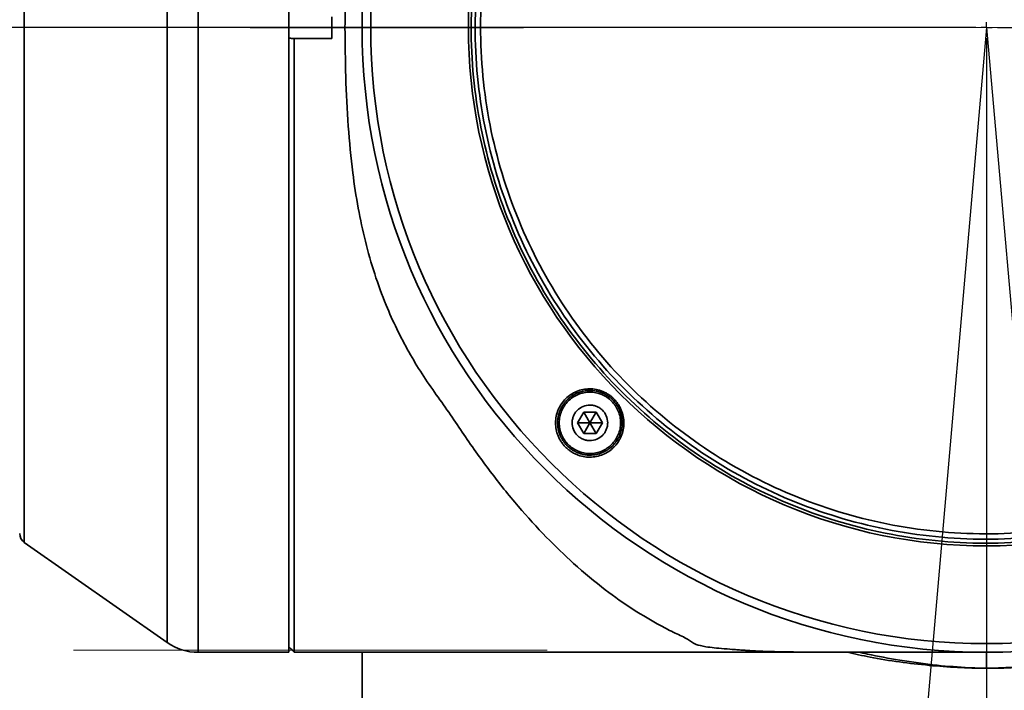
# Model space of a CAD drawing. Header units: millimetres. Extents: x 0 to 4200, y 0 to 2974.
# Tile 14 of 40: x 1206 to 1298, y 1733 to 1795. Entities that reach past the tile are written whole.
import ezdxf

# ---------------------------------------------------------------- set-up
doc = ezdxf.new("R2010")
doc.units = ezdxf.units.MM
doc.header["$LTSCALE"] = 10
doc.linetypes.add('CENTERX2', pattern=[20.32, 12.7, -2.54, 2.54, -2.54])
doc.layers.add('中心线层', color=6, linetype='CENTERX2', lineweight=25)
doc.layers.add('标注层', color=150, linetype='Continuous')
doc.styles.add('SLDTEXTSTYLE1', font='仿宋_GB2312')
doc.dimstyles.new('SLDDIMSTYLE0', dxfattribs={"dimtxt": 35, "dimasz": 40, "dimexe": 0, "dimexo": 0.0625, "dimgap": 8.75, "dimtad": 0, "dimtih": 1, "dimtoh": 1, "dimrnd": 1e-09, "dimzin": 12, "dimdsep": 46, "dimtxsty": 'SLDTEXTSTYLE1', "dimsah": 1, "dimcen": 0, "dimadec": 0, "dimazin": 3, "dimtfac": 1, "dimtdec": 3, "dimtofl": 0, "dimtmove": 0, "dimatfit": 3, "dimfxl": 1, "dimfrac": 2, "dimtolj": 1, "dimtzin": 12, "dimarcsym": 0})

# ---------------------------------------------------------------- blocks, each defined once
blk = doc.blocks.new('_D')
at = {"layer": '标注层'}
for p, q in [((1647.322, 2033.111), (1785.077, 2126.799)), ((1785.077, 2126.799), (1894.881, 2126.799))]:
    blk.add_line(p, q, dxfattribs=at)
blk.add_solid([(1647.322, 2033.111), (1683.21, 2051.472), (1677.586, 2059.74)], dxfattribs=at)
at = {"layer": '标注层', "char_height": 35, "attachment_point": 1, "style": 'SLDTEXTSTYLE1'}
for s, insert in [('%%c', (1795.077, 2171.916)), ('850', (1833.777, 2171.916))]:
    blk.add_mtext(s, dxfattribs=dict(at, insert=insert))
blk = doc.blocks.new('SW_CENTERMARKSYMBOL_1')
at = {"layer": '中心线层', "color": 0}
for p, q in [((-1, 0), (-425.5, 0)), ((0, 0), (-0.5, 0)), ((0, 0), (0, 0.5)), ((0, 0), (0, -0.5)), ((0, 0), (0.5, 0)), ((1, 0), (425.5, 0)), ((0, -1), (0, -425.5))]:
    blk.add_line(p, q, dxfattribs=at)
blk = doc.blocks.new('SW_CENTERMARKSYMBOL_2')
at = {"layer": '中心线层', "color": 0}
blk.add_line((1, 0), (395.5, 0), dxfattribs=at)

msp = doc.modelspace()

# ---------------------------------------------------------------- linework, layer by layer
at = {"color": 7, "linetype": 'Continuous', "lineweight": 35}
for p, q in [((1231.095, 1736.105), (1231.095, 1852.105)), ((1235.095, 1795.11), (1235.095, 1793.1)), ((1231.098, 1793.149), (1231.095, 1793.149)), ((1231.098, 1736.613), (1231.098, 1793.149)), ((1231.598, 1793.1), (1231.407, 1793.1)), ((1231.598, 1736.114), (1231.598, 1793.1)), ((1231.598, 1793.1), (1235.095, 1793.1)), ((1258.472, 1758.412), (1257.895, 1757.412)), ((1259.627, 1758.412), (1258.472, 1758.412)), ((1258.472, 1758.412), (1259.049, 1757.412)), ((1259.627, 1758.412), (1259.049, 1757.412)), ((1260.204, 1757.412), (1259.627, 1758.412)), ((1257.895, 1757.412), (1258.472, 1756.412)), ((1257.895, 1757.412), (1259.049, 1757.412)), ((1259.049, 1757.412), (1258.472, 1756.412)), ((1260.204, 1757.412), (1259.049, 1757.412)), ((1259.627, 1756.412), (1259.049, 1757.412)), ((1259.627, 1756.412), (1260.204, 1757.412)), ((1258.472, 1756.412), (1259.627, 1756.412)), ((1206.521, 1746.307), (1219.804, 1737.009)), ((1231.095, 1736.613), (1231.098, 1736.613)), ((1222.671, 1736.105), (1231.095, 1736.105)), ((1231.407, 1736.305), (1231.598, 1736.114)), ((1235.095, 1736.114), (1231.598, 1736.114)), ((1235.095, 1736.114), (1235.095, 1736.105)), ((1235.095, 1736.105), (1295.895, 1736.105)), ((1237.895, 1736.105), (1237.895, 1721.608))]:
    msp.add_line(p, q, dxfattribs=at)
at = {"color": 8, "linetype": 'Continuous', "lineweight": 35}
for p, q in [((1219.804, 1737.009), (1219.804, 1851.202)), ((1222.671, 1736.105), (1222.671, 1840.441)), ((1206.521, 1832.291), (1206.521, 1746.307))]:
    msp.add_line(p, q, dxfattribs=at)
at = {"color": 7, "linetype": 'Continuous', "lineweight": 35}
for radius in [58, 57.196, 48.125]:
    msp.add_circle((1295.895, 1794.105), radius, dxfattribs=at)
for centre, radius, start, end in [((1207.095, 1747.126), 1, 180, 235.00798), ((1222.671, 1741.105), 5, 235.00798, 270)]:
    msp.add_arc(centre, radius, start, end, dxfattribs=at)
for points, knots in [([(1236.305, 1794.105), (1236.313, 1795.239), (1236.329, 1797.5), (1236.451, 1800.919), (1236.661, 1804.254), (1237.037, 1807.935), (1237.661, 1811.829), (1238.671, 1815.951), (1239.77, 1819.08), (1240.765, 1821.368), (1241.518, 1822.914), (1242.334, 1824.421), (1243.212, 1825.883), (1244.14, 1827.305), (1245.141, 1828.654), (1246.066, 1829.999), (1247.04, 1831.46), (1248.072, 1832.963), (1249.153, 1834.467), (1250.2, 1835.857), (1251.266, 1837.205), (1252.603, 1838.811), (1254.219, 1840.618), (1256.046, 1842.482), (1258.017, 1844.307), (1259.979, 1845.939), (1261.987, 1847.423), (1263.856, 1848.644), (1265.485, 1849.564), (1266.767, 1850.236), (1267.846, 1850.71), (1268.344, 1851.108), (1268.917, 1851.407), (1269.857, 1851.611), (1271.14, 1851.747), (1272.551, 1851.848), (1273.807, 1851.947), (1275.17, 1852.015), (1276.631, 1852.058), (1278.222, 1852.081), (1279.906, 1852.089), (1281.164, 1852.092), (1281.848, 1852.091), (1281.96, 1852.091)], [0, 0, 0, 0, 0.0322806, 0.0643899, 0.09776, 0.1284018, 0.1719504, 0.2140508, 0.2563582, 0.274366, 0.2925777, 0.3110138, 0.3293809, 0.3478629, 0.3665596, 0.384625, 0.4027962, 0.4269012, 0.4484803, 0.4690926, 0.4903969, 0.512394, 0.5484901, 0.5851765, 0.6183783, 0.6616512, 0.6975226, 0.7338888, 0.769992, 0.7927586, 0.8138698, 0.8345582, 0.8505666, 0.8666955, 0.8828243, 0.8991126, 0.9154128, 0.9316476, 0.947906, 0.9642623, 0.9804542, 0.9968013, 1, 1, 1, 1]), ([(1261.974, 1760.325), (1259.763, 1762.545), (1257.771, 1764.983), (1254.3, 1770.2), (1252.822, 1772.98), (1250.436, 1778.774), (1249.528, 1781.789), (1248.318, 1787.937), (1248.016, 1791.071), (1248.029, 1797.338), (1248.344, 1800.47), (1249.579, 1806.614), (1250.5, 1809.625), (1252.91, 1815.409), (1254.4, 1818.183), (1257.892, 1823.386), (1259.894, 1825.815), (1264.334, 1830.237), (1266.772, 1832.229), (1271.99, 1835.7), (1274.769, 1837.179), (1280.564, 1839.565), (1283.578, 1840.472), (1289.727, 1841.682), (1292.861, 1841.984), (1299.127, 1841.971), (1302.26, 1841.656), (1308.403, 1840.421), (1311.414, 1839.501), (1317.199, 1837.091), (1319.972, 1835.601), (1325.175, 1832.109), (1327.605, 1830.106), (1329.816, 1827.886)], [0, 0, 0, 0, 0.0625, 0.0625, 0.125, 0.125, 0.1875, 0.1875, 0.25, 0.25, 0.3125, 0.3125, 0.375, 0.375, 0.4375, 0.4375, 0.5, 0.5, 0.5625, 0.5625, 0.625, 0.625, 0.6875, 0.6875, 0.75, 0.75, 0.8125, 0.8125, 0.875, 0.875, 0.9375, 0.9375, 1, 1, 1, 1]), ([(1329.552, 1827.623), (1327.358, 1829.826), (1324.948, 1831.813), (1319.785, 1835.278), (1317.033, 1836.756), (1311.293, 1839.148), (1308.306, 1840.061), (1302.21, 1841.286), (1299.102, 1841.599), (1292.884, 1841.612), (1289.775, 1841.312), (1283.674, 1840.112), (1280.683, 1839.211), (1274.934, 1836.843), (1272.176, 1835.377), (1266.999, 1831.933), (1264.58, 1829.956), (1260.174, 1825.569), (1258.187, 1823.158), (1254.722, 1817.995), (1253.244, 1815.243), (1250.853, 1809.504), (1249.94, 1806.516), (1248.714, 1800.421), (1248.402, 1797.313), (1248.389, 1791.095), (1248.688, 1787.985), (1249.889, 1781.885), (1250.789, 1778.893), (1253.157, 1773.144), (1254.624, 1770.386), (1258.068, 1765.209), (1260.044, 1762.79), (1262.238, 1760.587)], [0, 0, 0, 0, 0.0625, 0.0625, 0.125, 0.125, 0.1875, 0.1875, 0.25, 0.25, 0.3125, 0.3125, 0.375, 0.375, 0.4375, 0.4375, 0.5, 0.5, 0.5625, 0.5625, 0.625, 0.625, 0.6875, 0.6875, 0.75, 0.75, 0.8125, 0.8125, 0.875, 0.875, 0.9375, 0.9375, 1, 1, 1, 1]), ([(1262.592, 1760.94), (1260.422, 1763.12), (1258.466, 1765.513), (1255.058, 1770.636), (1253.607, 1773.365), (1251.264, 1779.054), (1250.373, 1782.013), (1249.185, 1788.05), (1248.889, 1791.127), (1248.901, 1797.279), (1249.211, 1800.354), (1250.423, 1806.386), (1251.327, 1809.342), (1253.693, 1815.021), (1255.156, 1817.744), (1258.584, 1822.852), (1260.55, 1825.237), (1264.909, 1829.579), (1267.303, 1831.535), (1272.425, 1834.942), (1275.154, 1836.394), (1280.843, 1838.736), (1283.803, 1839.627), (1289.839, 1840.815), (1292.916, 1841.112), (1299.068, 1841.099), (1302.144, 1840.79), (1308.175, 1839.577), (1311.131, 1838.674), (1316.81, 1836.307), (1319.533, 1834.845), (1324.642, 1831.416), (1327.027, 1829.45), (1329.198, 1827.271)], [0, 0, 0, 0, 0.0625, 0.0625, 0.125, 0.125, 0.1875, 0.1875, 0.25, 0.25, 0.3125, 0.3125, 0.375, 0.375, 0.4375, 0.4375, 0.5, 0.5, 0.5625, 0.5625, 0.625, 0.625, 0.6875, 0.6875, 0.75, 0.75, 0.8125, 0.8125, 0.875, 0.875, 0.9375, 0.9375, 1, 1, 1, 1]), ([(1329.816, 1827.886), (1332.027, 1825.666), (1334.019, 1823.228), (1337.49, 1818.011), (1338.968, 1815.231), (1341.354, 1809.437), (1342.262, 1806.422), (1343.472, 1800.273), (1343.774, 1797.14), (1343.761, 1790.873), (1343.446, 1787.741), (1342.21, 1781.597), (1341.29, 1778.586), (1338.88, 1772.802), (1337.39, 1770.028), (1333.898, 1764.825), (1331.896, 1762.396), (1327.456, 1757.974), (1325.018, 1755.981), (1319.8, 1752.511), (1317.021, 1751.032), (1311.226, 1748.646), (1308.212, 1747.739), (1302.063, 1746.529), (1298.929, 1746.227), (1292.663, 1746.24), (1289.53, 1746.555), (1283.387, 1747.79), (1280.376, 1748.71), (1274.591, 1751.12), (1271.818, 1752.61), (1266.615, 1756.102), (1264.185, 1758.105), (1261.974, 1760.325)], [0, 0, 0, 0, 0.0625, 0.0625, 0.125, 0.125, 0.1875, 0.1875, 0.25, 0.25, 0.3125, 0.3125, 0.375, 0.375, 0.4375, 0.4375, 0.5, 0.5, 0.5625, 0.5625, 0.625, 0.625, 0.6875, 0.6875, 0.75, 0.75, 0.8125, 0.8125, 0.875, 0.875, 0.9375, 0.9375, 1, 1, 1, 1]), ([(1262.238, 1760.587), (1264.432, 1758.385), (1266.842, 1756.398), (1272.005, 1752.933), (1274.757, 1751.454), (1280.497, 1749.063), (1283.484, 1748.15), (1289.58, 1746.925), (1292.688, 1746.612), (1298.906, 1746.599), (1302.015, 1746.899), (1308.116, 1748.099), (1311.107, 1749), (1316.856, 1751.367), (1319.614, 1752.834), (1324.791, 1756.278), (1327.21, 1758.255), (1331.616, 1762.642), (1333.603, 1765.053), (1337.068, 1770.216), (1338.546, 1772.967), (1340.937, 1778.707), (1341.85, 1781.694), (1343.076, 1787.79), (1343.388, 1790.898), (1343.401, 1797.116), (1343.102, 1800.225), (1341.901, 1806.326), (1341.001, 1809.317), (1338.633, 1815.067), (1337.166, 1817.825), (1333.722, 1823.002), (1331.746, 1825.421), (1329.552, 1827.623)], [0, 0, 0, 0, 0.0625, 0.0625, 0.125, 0.125, 0.1875, 0.1875, 0.25, 0.25, 0.3125, 0.3125, 0.375, 0.375, 0.4375, 0.4375, 0.5, 0.5, 0.5625, 0.5625, 0.625, 0.625, 0.6875, 0.6875, 0.75, 0.75, 0.8125, 0.8125, 0.875, 0.875, 0.9375, 0.9375, 1, 1, 1, 1]), ([(1329.198, 1827.271), (1331.368, 1825.091), (1333.324, 1822.698), (1336.732, 1817.575), (1338.183, 1814.846), (1340.526, 1809.157), (1341.417, 1806.198), (1342.605, 1800.161), (1342.901, 1797.084), (1342.889, 1790.932), (1342.579, 1787.857), (1341.366, 1781.825), (1340.463, 1778.869), (1338.097, 1773.19), (1336.634, 1770.467), (1333.206, 1765.359), (1331.24, 1762.973), (1326.881, 1758.632), (1324.487, 1756.676), (1319.365, 1753.269), (1316.636, 1751.817), (1310.947, 1749.475), (1307.987, 1748.584), (1301.951, 1747.396), (1298.874, 1747.099), (1292.722, 1747.112), (1289.646, 1747.421), (1283.615, 1748.634), (1280.659, 1749.537), (1274.98, 1751.903), (1272.257, 1753.366), (1267.148, 1756.795), (1264.763, 1758.761), (1262.592, 1760.94)], [0, 0, 0, 0, 0.0625, 0.0625, 0.125, 0.125, 0.1875, 0.1875, 0.25, 0.25, 0.3125, 0.3125, 0.375, 0.375, 0.4375, 0.4375, 0.5, 0.5, 0.5625, 0.5625, 0.625, 0.625, 0.6875, 0.6875, 0.75, 0.75, 0.8125, 0.8125, 0.875, 0.875, 0.9375, 0.9375, 1, 1, 1, 1]), ([(1237.894, 1794.105), (1237.894, 1794.245), (1237.895, 1794.522), (1237.899, 1794.934), (1237.905, 1795.341), (1237.911, 1795.61), (1237.914, 1795.744)], [0, 0, 0, 0, 0.255055, 0.506701, 0.754996, 1, 1, 1, 1]), ([(1237.894, 1794.105), (1237.893, 1794.105), (1237.892, 1794.105), (1237.891, 1794.105), (1237.888, 1794.105), (1237.886, 1794.105), (1237.884, 1794.105), (1237.879, 1794.105), (1237.874, 1794.105), (1237.868, 1794.105), (1237.857, 1794.105), (1237.843, 1794.105), (1237.827, 1794.105), (1237.796, 1794.105), (1237.758, 1794.105), (1237.712, 1794.105), (1237.62, 1794.105), (1237.5, 1794.105), (1237.358, 1794.105), (1237.341, 1794.105), (1237.323, 1794.105), (1237.304, 1794.105), (1237.295, 1794.105), (1237.286, 1794.105), (1237.276, 1794.105), (1237.267, 1794.105), (1237.257, 1794.105), (1237.248, 1794.105), (1237.21, 1794.105), (1237.17, 1794.105), (1237.13, 1794.105), (1237.048, 1794.105), (1236.962, 1794.105), (1236.872, 1794.105), (1236.696, 1794.105), (1236.505, 1794.105), (1236.305, 1794.105)], [0.3457594, 0.3457594, 0.3457594, 0.3457594, 0.3512622, 0.3512622, 0.3512622, 0.3601297, 0.3601297, 0.3601297, 0.3778648, 0.3778648, 0.3778648, 0.4133351, 0.4133351, 0.4133351, 0.4842756, 0.4842756, 0.4842756, 0.6261566, 0.6261566, 0.6261566, 0.6438917, 0.6438917, 0.6438917, 0.6527593, 0.6527593, 0.6527593, 0.6616268, 0.6616268, 0.6616268, 0.6970971, 0.6970971, 0.6970971, 0.7680376, 0.7680376, 0.7680376, 0.9065538, 0.9065538, 0.9065538, 0.9065538]), ([(1281.933, 1736.12), (1281.811, 1736.12), (1281.113, 1736.119), (1279.837, 1736.122), (1278.144, 1736.131), (1276.547, 1736.154), (1275.337, 1736.191), (1274.411, 1736.234), (1273.898, 1736.264), (1273.53, 1736.288), (1273.31, 1736.303), (1272.992, 1736.326), (1272.706, 1736.348), (1272.492, 1736.366), (1272.439, 1736.37), (1272.425, 1736.372), (1272.422, 1736.372), (1272.421, 1736.372), (1272.421, 1736.372), (1272.42, 1736.372), (1272.42, 1736.372), (1272.273, 1736.374), (1271.443, 1736.451), (1270.603, 1736.514), (1269.659, 1736.64), (1268.636, 1736.868), (1268.263, 1737.314), (1266.936, 1737.887), (1265.272, 1738.754), (1263.075, 1740.031), (1260.374, 1741.94), (1257.664, 1744.187), (1254.959, 1746.788), (1252.807, 1749.15), (1251.081, 1751.23), (1249.82, 1752.846), (1248.578, 1754.535), (1247.344, 1756.293), (1246.114, 1758.159), (1244.783, 1760.019), (1243.441, 1761.936), (1242.218, 1763.975), (1241.102, 1766.103), (1240.022, 1768.508), (1239.026, 1771.214), (1238.167, 1774.226), (1237.499, 1777.37), (1236.953, 1780.927), (1236.57, 1785.004), (1236.347, 1789.512), (1236.319, 1792.583), (1236.305, 1794.105)], [0, 0, 0, 0, 0.003461, 0.019913, 0.036324, 0.05267, 0.069137, 0.076922, 0.085535, 0.087904, 0.09064, 0.093743, 0.099892, 0.101435, 0.101823, 0.101921, 0.101946, 0.101953, 0.101955, 0.101955, 0.101955, 0.101956, 0.112668, 0.123822, 0.134452, 0.150674, 0.177222, 0.203786, 0.231315, 0.281112, 0.331056, 0.387342, 0.436068, 0.486873, 0.513265, 0.538634, 0.562716, 0.589104, 0.614511, 0.639946, 0.665593, 0.691241, 0.717075, 0.742487, 0.774437, 0.806532, 0.837884, 0.870654, 0.912534, 0.956651, 1, 1, 1, 1]), ([(1237.914, 1792.467), (1237.911, 1792.6), (1237.905, 1792.869), (1237.899, 1793.276), (1237.895, 1793.689), (1237.894, 1793.966), (1237.894, 1794.105)], [0, 0, 0, 0, 0.245004, 0.493299, 0.744945, 1, 1, 1, 1]), ([(1256.785, 1755.157), (1256.743, 1755.2), (1256.659, 1755.287), (1256.544, 1755.425), (1256.437, 1755.568), (1256.338, 1755.717), (1256.247, 1755.872), (1256.166, 1756.033), (1256.033, 1756.333), (1255.896, 1756.793), (1255.84, 1757.417), (1255.904, 1758.038), (1256.09, 1758.632), (1256.384, 1759.178), (1256.78, 1759.655), (1257.257, 1760.048), (1257.805, 1760.34), (1258.398, 1760.523), (1259.019, 1760.584), (1259.642, 1760.527), (1260.144, 1760.374), (1260.522, 1760.197), (1260.792, 1760.035), (1261.047, 1759.848), (1261.2, 1759.703), (1261.277, 1759.63)], [0, 0, 0, 0, 0.018004, 0.035888, 0.053703, 0.071499, 0.089327, 0.107238, 0.125284, 0.187628, 0.250084, 0.312539, 0.374853, 0.437502, 0.499649, 0.562452, 0.624516, 0.687359, 0.74951, 0.812233, 0.874552, 0.905806, 0.937024, 0.968517, 1, 1, 1, 1]), ([(1256.924, 1755.295), (1256.853, 1755.366), (1256.787, 1755.44), (1256.662, 1755.593), (1256.603, 1755.673), (1256.521, 1755.796), (1256.495, 1755.838), (1256.457, 1755.902), (1256.445, 1755.923), (1256.421, 1755.966), (1256.409, 1755.988), (1256.386, 1756.032), (1256.374, 1756.054), (1256.352, 1756.099), (1256.341, 1756.121), (1256.32, 1756.167), (1256.31, 1756.189), (1256.29, 1756.235), (1256.28, 1756.257), (1256.252, 1756.326), (1256.235, 1756.372), (1256.202, 1756.465), (1256.187, 1756.512), (1256.159, 1756.606), (1256.146, 1756.654), (1256.123, 1756.749), (1256.113, 1756.797), (1256.094, 1756.894), (1256.086, 1756.943), (1256.075, 1757.017), (1256.072, 1757.041), (1256.067, 1757.091), (1256.064, 1757.115), (1256.06, 1757.165), (1256.058, 1757.189), (1256.054, 1757.238), (1256.053, 1757.263), (1256.05, 1757.337), (1256.049, 1757.386), (1256.05, 1757.532), (1256.056, 1757.63), (1256.071, 1757.776), (1256.077, 1757.824), (1256.089, 1757.897), (1256.093, 1757.921), (1256.102, 1757.97), (1256.106, 1757.994), (1256.116, 1758.042), (1256.122, 1758.066), (1256.133, 1758.114), (1256.139, 1758.138), (1256.157, 1758.209), (1256.17, 1758.256), (1256.214, 1758.396), (1256.247, 1758.487), (1256.304, 1758.622), (1256.324, 1758.666), (1256.366, 1758.754), (1256.388, 1758.797), (1256.434, 1758.883), (1256.459, 1758.925), (1256.51, 1759.01), (1256.536, 1759.051), (1256.591, 1759.132), (1256.619, 1759.171), (1256.677, 1759.249), (1256.707, 1759.287), (1256.8, 1759.399), (1256.865, 1759.47), (1256.968, 1759.573), (1257.003, 1759.606), (1257.076, 1759.672), (1257.113, 1759.704), (1257.189, 1759.766), (1257.227, 1759.796), (1257.306, 1759.854), (1257.345, 1759.882), (1257.466, 1759.962), (1257.55, 1760.012), (1257.678, 1760.08), (1257.721, 1760.102), (1257.809, 1760.144), (1257.853, 1760.164), (1257.921, 1760.192), (1257.943, 1760.201), (1257.989, 1760.218), (1258.012, 1760.227), (1258.058, 1760.244), (1258.082, 1760.252), (1258.128, 1760.267), (1258.151, 1760.275), (1258.222, 1760.296), (1258.269, 1760.309), (1258.363, 1760.333), (1258.41, 1760.344), (1258.553, 1760.372), (1258.65, 1760.387), (1258.795, 1760.402), (1258.844, 1760.405), (1258.917, 1760.409), (1258.942, 1760.41), (1258.991, 1760.412), (1259.016, 1760.412), (1259.065, 1760.412), (1259.09, 1760.412), (1259.139, 1760.411), (1259.164, 1760.41), (1259.238, 1760.406), (1259.287, 1760.403), (1259.433, 1760.389), (1259.53, 1760.375), (1259.674, 1760.347), (1259.722, 1760.336), (1259.818, 1760.312), (1259.865, 1760.299), (1259.936, 1760.278), (1259.96, 1760.271), (1260.007, 1760.255), (1260.03, 1760.247), (1260.077, 1760.231), (1260.1, 1760.222), (1260.147, 1760.204), (1260.17, 1760.195), (1260.239, 1760.167), (1260.284, 1760.147), (1260.373, 1760.105), (1260.417, 1760.083), (1260.548, 1760.013), (1260.632, 1759.962), (1260.755, 1759.88), (1260.796, 1759.852), (1260.856, 1759.807), (1260.876, 1759.792), (1260.915, 1759.762), (1260.934, 1759.746), (1260.973, 1759.714), (1260.992, 1759.698), (1261.03, 1759.666), (1261.049, 1759.649), (1261.104, 1759.599), (1261.14, 1759.564), (1261.175, 1759.529)], [-0.01001011, -0.01001011, -0.01001011, -0.01001011, -0.00969729, -0.00969729, -0.00938447, -0.00938447, -0.00922806, -0.00922806, -0.00914985, -0.00914985, -0.00907165, -0.00907165, -0.00899344, -0.00899344, -0.00891524, -0.00891524, -0.00883703, -0.00883703, -0.00875883, -0.00875883, -0.00860242, -0.00860242, -0.00844601, -0.00844601, -0.0082896, -0.0082896, -0.00813318, -0.00813318, -0.00797677, -0.00797677, -0.00789857, -0.00789857, -0.00782036, -0.00782036, -0.00774216, -0.00774216, -0.00766395, -0.00766395, -0.00750754, -0.00750754, -0.00719472, -0.00719472, -0.00703831, -0.00703831, -0.00696011, -0.00696011, -0.0068819, -0.0068819, -0.0068037, -0.0068037, -0.00672549, -0.00672549, -0.00656908, -0.00656908, -0.00625626, -0.00625626, -0.00609985, -0.00609985, -0.00594344, -0.00594344, -0.00578703, -0.00578703, -0.00563062, -0.00563062, -0.00547421, -0.00547421, -0.0053178, -0.0053178, -0.00500497, -0.00500497, -0.00484856, -0.00484856, -0.00469215, -0.00469215, -0.00453574, -0.00453574, -0.00437933, -0.00437933, -0.00406651, -0.00406651, -0.0039101, -0.0039101, -0.00375369, -0.00375369, -0.00367548, -0.00367548, -0.00359728, -0.00359728, -0.00351907, -0.00351907, -0.00344087, -0.00344087, -0.00328446, -0.00328446, -0.00312805, -0.00312805, -0.00281523, -0.00281523, -0.00265882, -0.00265882, -0.00258061, -0.00258061, -0.00250241, -0.00250241, -0.0024242, -0.0024242, -0.002346, -0.002346, -0.00218958, -0.00218958, -0.00187676, -0.00187676, -0.00172035, -0.00172035, -0.00156394, -0.00156394, -0.00148574, -0.00148574, -0.00140753, -0.00140753, -0.00132933, -0.00132933, -0.00125112, -0.00125112, -0.00109471, -0.00109471, -0.0009383, -0.0009383, -0.00062548, -0.00062548, -0.00046907, -0.00046907, -0.00039086, -0.00039086, -0.00031266, -0.00031266, -0.00023445, -0.00023445, -0.00015625, -0.00015625, 0.00000016, 0.00000016, 0.00000016, 0.00000016]), ([(1259.049, 1760.262), (1259.426, 1760.262), (1259.8, 1760.186), (1260.314, 1759.973), (1260.48, 1759.884), (1260.791, 1759.676), (1260.934, 1759.558), (1261.197, 1759.295), (1261.317, 1759.148), (1261.524, 1758.839), (1261.611, 1758.675), (1261.754, 1758.33), (1261.809, 1758.149), (1261.881, 1757.785), (1261.899, 1757.599), (1261.899, 1757.224), (1261.881, 1757.039), (1261.809, 1756.675), (1261.754, 1756.494), (1261.611, 1756.149), (1261.524, 1755.985), (1261.317, 1755.675), (1261.197, 1755.529), (1260.934, 1755.266), (1260.791, 1755.148), (1260.479, 1754.939), (1260.314, 1754.851), (1259.971, 1754.709), (1259.791, 1754.654), (1259.424, 1754.58), (1259.238, 1754.562), (1258.673, 1754.562), (1258.299, 1754.638), (1257.785, 1754.851), (1257.619, 1754.94), (1257.308, 1755.148), (1257.165, 1755.266), (1256.902, 1755.529), (1256.782, 1755.676), (1256.575, 1755.985), (1256.488, 1756.149), (1256.345, 1756.494), (1256.29, 1756.675), (1256.218, 1757.039), (1256.199, 1757.225), (1256.199, 1757.6), (1256.218, 1757.785), (1256.29, 1758.149), (1256.345, 1758.33), (1256.488, 1758.675), (1256.575, 1758.839), (1256.782, 1759.149), (1256.902, 1759.295), (1257.165, 1759.558), (1257.308, 1759.676), (1257.62, 1759.885), (1257.785, 1759.973), (1258.128, 1760.115), (1258.307, 1760.17), (1258.675, 1760.244), (1258.861, 1760.262), (1259.049, 1760.262)], [0, 0, 0, 0, 0.0625, 0.0625, 0.09375, 0.09375, 0.125, 0.125, 0.15625, 0.15625, 0.1875, 0.1875, 0.21875, 0.21875, 0.25, 0.25, 0.28125, 0.28125, 0.3125, 0.3125, 0.34375, 0.34375, 0.375, 0.375, 0.40625, 0.40625, 0.4375, 0.4375, 0.46875, 0.46875, 0.5, 0.5, 0.5625, 0.5625, 0.59375, 0.59375, 0.625, 0.625, 0.65625, 0.65625, 0.6875, 0.6875, 0.71875, 0.71875, 0.75, 0.75, 0.78125, 0.78125, 0.8125, 0.8125, 0.84375, 0.84375, 0.875, 0.875, 0.90625, 0.90625, 0.9375, 0.9375, 0.96875, 0.96875, 1, 1, 1, 1]), ([(1261.277, 1759.63), (1261.319, 1759.587), (1261.403, 1759.5), (1261.518, 1759.362), (1261.625, 1759.219), (1261.724, 1759.07), (1261.814, 1758.916), (1261.896, 1758.755), (1262.028, 1758.455), (1262.166, 1757.995), (1262.221, 1757.374), (1262.159, 1756.753), (1261.975, 1756.162), (1261.682, 1755.615), (1261.289, 1755.139), (1260.811, 1754.743), (1260.264, 1754.45), (1259.668, 1754.265), (1259.046, 1754.203), (1258.421, 1754.26), (1257.917, 1754.413), (1257.538, 1754.591), (1257.268, 1754.753), (1257.014, 1754.939), (1256.861, 1755.084), (1256.785, 1755.157)], [0, 0, 0, 0, 0.018047, 0.035925, 0.053706, 0.071461, 0.089263, 0.107182, 0.125289, 0.187475, 0.250083, 0.312109, 0.374853, 0.436836, 0.499654, 0.561787, 0.624523, 0.686932, 0.749515, 0.812074, 0.874542, 0.906071, 0.937308, 0.968526, 1, 1, 1, 1]), ([(1261.175, 1759.529), (1261.245, 1759.458), (1261.312, 1759.384), (1261.439, 1759.229), (1261.497, 1759.149), (1261.606, 1758.984), (1261.657, 1758.899), (1261.726, 1758.769), (1261.747, 1758.725), (1261.779, 1758.657), (1261.789, 1758.635), (1261.809, 1758.59), (1261.818, 1758.567), (1261.837, 1758.521), (1261.846, 1758.498), (1261.864, 1758.451), (1261.872, 1758.428), (1261.889, 1758.381), (1261.897, 1758.357), (1261.912, 1758.31), (1261.919, 1758.287), (1261.94, 1758.216), (1261.953, 1758.168), (1261.976, 1758.072), (1261.987, 1758.025), (1262.005, 1757.928), (1262.013, 1757.88), (1262.027, 1757.783), (1262.032, 1757.734), (1262.041, 1757.636), (1262.045, 1757.587), (1262.048, 1757.513), (1262.049, 1757.488), (1262.049, 1757.439), (1262.05, 1757.414), (1262.049, 1757.365), (1262.049, 1757.34), (1262.047, 1757.291), (1262.046, 1757.267), (1262.042, 1757.193), (1262.038, 1757.145), (1262.022, 1756.999), (1262.008, 1756.903), (1261.978, 1756.76), (1261.967, 1756.712), (1261.949, 1756.641), (1261.942, 1756.618), (1261.929, 1756.571), (1261.922, 1756.547), (1261.908, 1756.5), (1261.9, 1756.477), (1261.884, 1756.43), (1261.876, 1756.407), (1261.859, 1756.361), (1261.851, 1756.338), (1261.833, 1756.293), (1261.824, 1756.27), (1261.795, 1756.203), (1261.776, 1756.159), (1261.734, 1756.071), (1261.712, 1756.028), (1261.666, 1755.943), (1261.642, 1755.901), (1261.591, 1755.818), (1261.565, 1755.777), (1261.524, 1755.716), (1261.511, 1755.696), (1261.482, 1755.656), (1261.468, 1755.637), (1261.439, 1755.597), (1261.424, 1755.578), (1261.393, 1755.539), (1261.378, 1755.52), (1261.331, 1755.464), (1261.3, 1755.427), (1261.234, 1755.356), (1261.201, 1755.321), (1261.098, 1755.218), (1261.026, 1755.153), (1260.914, 1755.061), (1260.875, 1755.031), (1260.817, 1754.988), (1260.797, 1754.973), (1260.757, 1754.945), (1260.737, 1754.931), (1260.696, 1754.904), (1260.675, 1754.891), (1260.634, 1754.865), (1260.613, 1754.852), (1260.571, 1754.827), (1260.55, 1754.814), (1260.508, 1754.79), (1260.486, 1754.778), (1260.422, 1754.744), (1260.379, 1754.722), (1260.291, 1754.681), (1260.247, 1754.661), (1260.157, 1754.624), (1260.112, 1754.606), (1260.02, 1754.573), (1259.974, 1754.558), (1259.904, 1754.536), (1259.88, 1754.529), (1259.833, 1754.516), (1259.81, 1754.51), (1259.762, 1754.498), (1259.738, 1754.492), (1259.69, 1754.481), (1259.666, 1754.476), (1259.617, 1754.466), (1259.593, 1754.462), (1259.545, 1754.453), (1259.521, 1754.449), (1259.448, 1754.438), (1259.4, 1754.432), (1259.254, 1754.417), (1259.157, 1754.412), (1259.01, 1754.412), (1258.961, 1754.413), (1258.863, 1754.417), (1258.813, 1754.421), (1258.752, 1754.427), (1258.739, 1754.428), (1258.715, 1754.431), (1258.702, 1754.432), (1258.665, 1754.437), (1258.641, 1754.44), (1258.592, 1754.447), (1258.568, 1754.451), (1258.519, 1754.459), (1258.495, 1754.464), (1258.422, 1754.478), (1258.374, 1754.489), (1258.279, 1754.512), (1258.232, 1754.525), (1258.138, 1754.554), (1258.091, 1754.569), (1257.998, 1754.602), (1257.952, 1754.62), (1257.883, 1754.648), (1257.861, 1754.658), (1257.815, 1754.678), (1257.792, 1754.688), (1257.747, 1754.709), (1257.725, 1754.72), (1257.68, 1754.743), (1257.658, 1754.754), (1257.593, 1754.789), (1257.549, 1754.813), (1257.465, 1754.864), (1257.423, 1754.891), (1257.3, 1754.973), (1257.221, 1755.032), (1257.068, 1755.157), (1256.994, 1755.224), (1256.924, 1755.295)], [-0.02002038, -0.02002038, -0.02002038, -0.02002038, -0.01970765, -0.01970765, -0.01939483, -0.01939483, -0.01908201, -0.01908201, -0.0189256, -0.0189256, -0.01884739, -0.01884739, -0.01876919, -0.01876919, -0.01869098, -0.01869098, -0.01861278, -0.01861278, -0.01853457, -0.01853457, -0.01845637, -0.01845637, -0.01829996, -0.01829996, -0.01814354, -0.01814354, -0.01798713, -0.01798713, -0.01783072, -0.01783072, -0.01767431, -0.01767431, -0.01759611, -0.01759611, -0.0175179, -0.0175179, -0.0174397, -0.0174397, -0.01736149, -0.01736149, -0.01720508, -0.01720508, -0.01689226, -0.01689226, -0.01673585, -0.01673585, -0.01665764, -0.01665764, -0.01657944, -0.01657944, -0.01650123, -0.01650123, -0.01642303, -0.01642303, -0.01634482, -0.01634482, -0.01626662, -0.01626662, -0.01611021, -0.01611021, -0.0159538, -0.0159538, -0.01579739, -0.01579739, -0.01564098, -0.01564098, -0.01556277, -0.01556277, -0.01548457, -0.01548457, -0.01540636, -0.01540636, -0.01532816, -0.01532816, -0.01517174, -0.01517174, -0.01501533, -0.01501533, -0.01470251, -0.01470251, -0.0145461, -0.0145461, -0.0144679, -0.0144679, -0.01438969, -0.01438969, -0.01431149, -0.01431149, -0.01423328, -0.01423328, -0.01415508, -0.01415508, -0.01407687, -0.01407687, -0.01392046, -0.01392046, -0.01376405, -0.01376405, -0.01360764, -0.01360764, -0.01345123, -0.01345123, -0.01337302, -0.01337302, -0.01329482, -0.01329482, -0.01321661, -0.01321661, -0.01313841, -0.01313841, -0.0130602, -0.0130602, -0.012982, -0.012982, -0.01282559, -0.01282559, -0.01251277, -0.01251277, -0.01235636, -0.01235636, -0.01219995, -0.01219995, -0.01216084, -0.01216084, -0.01212174, -0.01212174, -0.01204353, -0.01204353, -0.01196533, -0.01196533, -0.01188712, -0.01188712, -0.01173071, -0.01173071, -0.0115743, -0.0115743, -0.01141789, -0.01141789, -0.01126148, -0.01126148, -0.01118328, -0.01118328, -0.01110507, -0.01110507, -0.01102687, -0.01102687, -0.01094866, -0.01094866, -0.01079225, -0.01079225, -0.01063584, -0.01063584, -0.01032302, -0.01032302, -0.0100102, -0.0100102, -0.0100102, -0.0100102]), ([(1259.049, 1759.062), (1259.158, 1759.062), (1259.266, 1759.051), (1259.476, 1759.009), (1259.581, 1758.978), (1259.781, 1758.895), (1259.876, 1758.844), (1260.055, 1758.725), (1260.14, 1758.655), (1260.368, 1758.427), (1260.491, 1758.242), (1260.656, 1757.845), (1260.699, 1757.628), (1260.7, 1757.306), (1260.689, 1757.196), (1260.647, 1756.985), (1260.616, 1756.882), (1260.533, 1756.682), (1260.481, 1756.585), (1260.362, 1756.407), (1260.294, 1756.323), (1260.063, 1756.092), (1259.882, 1755.971), (1259.482, 1755.805), (1259.267, 1755.762), (1258.94, 1755.762), (1258.833, 1755.773), (1258.622, 1755.815), (1258.518, 1755.846), (1258.318, 1755.929), (1258.223, 1755.98), (1258.044, 1756.1), (1257.959, 1756.169), (1257.73, 1756.398), (1257.608, 1756.582), (1257.443, 1756.979), (1257.4, 1757.196), (1257.399, 1757.518), (1257.41, 1757.628), (1257.452, 1757.839), (1257.483, 1757.942), (1257.566, 1758.142), (1257.617, 1758.239), (1257.737, 1758.417), (1257.805, 1758.501), (1258.036, 1758.732), (1258.217, 1758.853), (1258.617, 1759.019), (1258.831, 1759.062), (1259.049, 1759.062)], [0, 0, 0, 0, 0.03125, 0.03125, 0.0625, 0.0625, 0.09375, 0.09375, 0.125, 0.125, 0.1875, 0.1875, 0.25, 0.25, 0.28125, 0.28125, 0.3125, 0.3125, 0.34375, 0.34375, 0.375, 0.375, 0.4375, 0.4375, 0.5, 0.5, 0.53125, 0.53125, 0.5625, 0.5625, 0.59375, 0.59375, 0.625, 0.625, 0.6875, 0.6875, 0.75, 0.75, 0.78125, 0.78125, 0.8125, 0.8125, 0.84375, 0.84375, 0.875, 0.875, 0.9375, 0.9375, 1, 1, 1, 1]), ([(1346.053, 1757.296), (1345.412, 1756.564), (1344.195, 1755.176), (1342.106, 1753.105), (1339.908, 1751.129), (1337.42, 1749.111), (1334.747, 1747.16), (1331.875, 1745.282), (1328.97, 1743.578), (1325.563, 1741.786), (1321.553, 1739.958), (1316.819, 1738.178), (1311.84, 1736.704), (1306.604, 1735.566), (1301.239, 1734.821), (1295.839, 1734.517), (1290.449, 1734.844), (1286.12, 1735.396), (1283.65, 1735.96), (1282.939, 1736.122)], [0, 0, 0, 0, 0.054892, 0.104115, 0.157812, 0.208279, 0.264278, 0.317647, 0.36841, 0.416596, 0.486928, 0.556095, 0.624849, 0.694673, 0.765484, 0.833032, 0.900512, 0.971389, 1, 1, 1, 1]), ([(1297.534, 1734.677), (1297.721, 1734.686), (1298.113, 1734.703), (1298.727, 1734.743), (1299.459, 1734.799), (1300.395, 1734.887), (1301.545, 1735.021), (1302.598, 1735.167), (1303.904, 1735.37), (1306.051, 1735.737), (1309.138, 1736.375), (1312.588, 1737.234), (1316.147, 1738.281), (1320.506, 1739.802), (1324.935, 1741.705), (1329.304, 1743.946), (1332.879, 1746.064), (1336.225, 1748.332), (1338.797, 1750.301), (1341.033, 1752.191), (1342.561, 1753.604), (1343.768, 1754.804), (1344.562, 1755.631), (1345.328, 1756.461), (1345.812, 1757.018), (1346.053, 1757.296)], [0, 0, 0, 0, 0.008825, 0.018478, 0.028961, 0.043418, 0.062796, 0.083598, 0.093708, 0.125382, 0.187054, 0.244448, 0.298013, 0.370149, 0.477115, 0.54922, 0.636502, 0.711032, 0.786357, 0.834181, 0.89604, 0.922047, 0.948046, 0.974033, 1, 1, 1, 1]), ([(1281.933, 1736.119), (1283.067, 1736.12), (1285.343, 1736.12), (1288.337, 1736.12), (1290.961, 1736.121), (1293.036, 1736.12), (1294.072, 1736.121), (1294.499, 1736.122)], [0, 0, 0, 0, 0.211734, 0.424906, 0.637969, 0.850819, 1, 1, 1, 1]), ([(1295.895, 1734.625), (1295.895, 1734.633), (1295.895, 1734.641), (1295.895, 1734.649), (1295.895, 1734.661), (1295.895, 1734.674), (1295.895, 1734.686), (1295.895, 1734.711), (1295.895, 1734.736), (1295.895, 1734.76), (1295.895, 1734.809), (1295.895, 1734.857), (1295.895, 1734.904), (1295.895, 1734.999), (1295.895, 1735.09), (1295.895, 1735.177), (1295.895, 1735.35), (1295.895, 1735.506), (1295.895, 1735.639), (1295.895, 1735.656), (1295.895, 1735.672), (1295.895, 1735.688), (1295.895, 1735.696), (1295.895, 1735.704), (1295.895, 1735.712), (1295.895, 1735.719), (1295.895, 1735.727), (1295.895, 1735.735), (1295.895, 1735.765), (1295.895, 1735.793), (1295.895, 1735.82), (1295.895, 1735.873), (1295.895, 1735.92), (1295.895, 1735.959), (1295.895, 1736.036), (1295.895, 1736.085), (1295.895, 1736.105)], [0.3457594, 0.3457594, 0.3457594, 0.3457594, 0.3512622, 0.3512622, 0.3512622, 0.3601297, 0.3601297, 0.3601297, 0.3778648, 0.3778648, 0.3778648, 0.4133351, 0.4133351, 0.4133351, 0.4842756, 0.4842756, 0.4842756, 0.6261566, 0.6261566, 0.6261566, 0.6438917, 0.6438917, 0.6438917, 0.6527593, 0.6527593, 0.6527593, 0.6616268, 0.6616268, 0.6616268, 0.6970971, 0.6970971, 0.6970971, 0.7680376, 0.7680376, 0.7680376, 0.9065538, 0.9065538, 0.9065538, 0.9065538]), ([(1294.256, 1734.677), (1294.39, 1734.669), (1294.659, 1734.653), (1295.066, 1734.637), (1295.479, 1734.627), (1295.756, 1734.626), (1295.895, 1734.625)], [0, 0, 0, 0, 0.245004, 0.493299, 0.744945, 1, 1, 1, 1]), ([(1295.895, 1734.625), (1296.034, 1734.626), (1296.311, 1734.627), (1296.724, 1734.637), (1297.131, 1734.653), (1297.4, 1734.669), (1297.534, 1734.677)], [0, 0, 0, 0, 0.255055, 0.506701, 0.754996, 1, 1, 1, 1])]:
    msp.add_open_spline(points, degree=3, knots=knots, dxfattribs=at)
for points in [[(1231.407, 1793.1), (1231.303, 1793.1), (1231.2, 1793.116), (1231.098, 1793.149)], [(1231.098, 1736.613), (1231.2, 1736.512), (1231.303, 1736.409), (1231.407, 1736.305)]]:
    msp.add_open_spline(points, degree=3, dxfattribs=at)
at = {"color": 8, "linetype": 'Continuous', "lineweight": 35}
msp.add_open_spline([(1283.96, 1736.124), (1284.245, 1736.06), (1285.514, 1735.777), (1287.962, 1735.347), (1291.109, 1734.874), (1293.272, 1734.739), (1294.256, 1734.677)], degree=3, knots=[0, 0, 0, 0, 0.085513, 0.38016, 0.717704, 1, 1, 1, 1], dxfattribs=at)
at = {"layer": '中心线层', "linetype": 'CENTERX2', "lineweight": 18}
for p, q in [((1718.358, 1794.105), (425.102, 1794.105)), ((1255.095, 1736.305), (1211.095, 1736.305))]:
    msp.add_line(p, q, dxfattribs=at)
at = {"layer": '中心线层', "linetype": 'CENTERX2'}
for q in [(1258.854, 1370.723), (1332.936, 1370.723)]:
    msp.add_line((1295.895, 1794.105), q, dxfattribs=at)
for centre, radius, start, end in [((1295.895, 1794.105), 425, 275, 265), ((870.895, 1794.105), 395, 20, 340)]:
    msp.add_arc(centre, radius, start, end, dxfattribs=at)

# ---------------------------------------------------------------- block references
at = {"layer": '中心线层'}
for name, p in [('SW_CENTERMARKSYMBOL_1', (1295.895, 1794.105)), ('SW_CENTERMARKSYMBOL_2', (870.895, 1794.105))]:
    msp.add_blockref(name, p, dxfattribs=at)

# ---------------------------------------------------------------- dimensions: what is measured, and where the dimension line sits
at = {"layer": '标注层'}
dim = msp.add_diameter_dim_2p(p1=(944.468, 1555.099), p2=(1647.322, 2033.111), dimstyle='SLDDIMSTYLE0', dxfattribs=at)
dim.commit()
dim.dimension.update_dxf_attribs({"geometry": '_D', "text_midpoint": (1844.979, 2150.035), "dimtype": 163})

doc.saveas('drawing.dxf')
